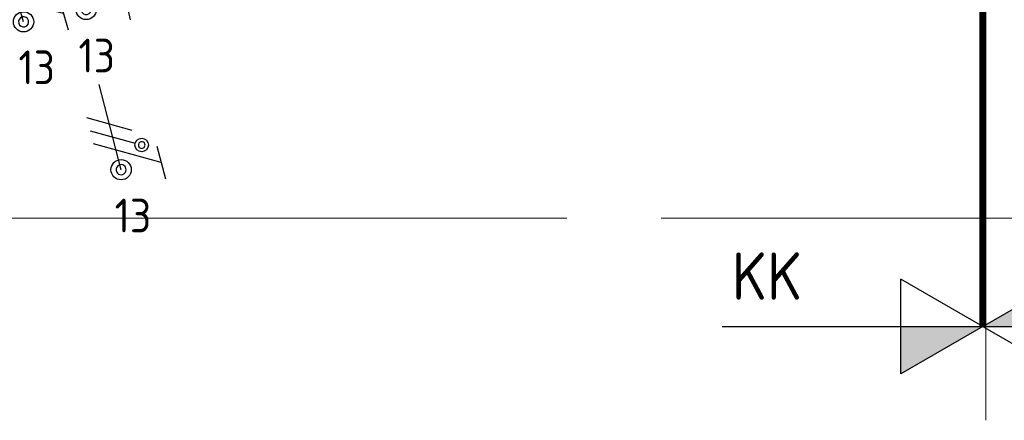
# Model space of a CAD drawing. Header units: millimetres. Extents: x -39149 to 267781, y -2340 to 58540.
# Tile 174 of 244: x 43264 to 50549, y -1495 to 1470. Entities that reach past the tile are written whole.
import ezdxf
from ezdxf.enums import TextEntityAlignment as Align

# ---------------------------------------------------------------- set-up
doc = ezdxf.new("R2010")
doc.units = ezdxf.units.MM
doc.header["$LTSCALE"] = 100
doc.header["$MEASUREMENT"] = 0
for name, pattern in [('B0605', [141, 70, -35, 1, -35]), ('B0703', [93.740001, 62.5, -31.240001]), ('CENTER', [20, 12.5, -2.5, 2.5, -2.5])]:
    doc.linetypes.add(name, pattern=pattern)
for name, color, linetype in [('45 Plafond', 7, 'Continuous'), ('73 Keuken', 7, 'Continuous'), ('A Stramien', 7, 'Continuous'), ('AL$1A---_ALGEMEEN--bestaand', 9, 'Continuous'), ('EL6122--_L', 4, 'Continuous'), ('EL6222--Zonwering', 7, 'Continuous'), ('INDELING--bestaand', 7, 'Continuous')]:
    doc.layers.add(name, color=color, linetype=linetype)
doc.styles.add('BURO-018', font='isocp.shx', dxfattribs={"height": 180})
doc.styles.add('BURO-025', font='isocp.shx', dxfattribs={"height": 250})
doc.styles.add('buro-035', font='isocp.shx', dxfattribs={"height": 350})
doc.styles.add('GENERATED_STYLE_3', font='swiss.ttf', dxfattribs={"width": 0.96})

# ---------------------------------------------------------------- blocks, each defined once
blk = doc.blocks.new('Slab_119_7', base_point=(34211.5, 612.1))
at = {"layer": '45 Plafond', "color": 8, "linetype": 'Continuous', "lineweight": 0}
blk.add_lwpolyline([(34211.5, 612.1, 0.066229), (50336.5, 5152.1), (50336.5, 11626.8), (48610, 11626.8), (48610, 11625), (43211.5, 11625), (43211.5, 5466.1), (41411.5, 5466.1), (41411.5, 10199.6), (34211.5, 10199.6)], format="xyb", close=True, dxfattribs=at)
blk = doc.blocks.new('Standard grid marker_10')
at = {"layer": 'A Stramien', "color": 8, "linetype": 'B0605', "lineweight": 0}
for p, q in [((4000, 0), (54000, 0)), ((54000, 0), (58000, 0))]:
    blk.add_line(p, q, dxfattribs=at)
at = {"layer": 'A Stramien', "color": 4, "lineweight": 0, "style": 'GENERATED_STYLE_3'}
blk.add_attdef('AC_MARKERTEXT_1', text='', height=100, dxfattribs=at).set_placement((-139.2, -80), align=Align.BOTTOM_LEFT)
blk = doc.blocks.new('Standard grid marker_18')
at = {"layer": 'A Stramien', "color": 8, "linetype": 'B0605', "lineweight": 0}
blk.add_line((46394.8, 0), (50394.8, 0), dxfattribs=at)
at = {"layer": 'A Stramien', "color": 4, "lineweight": 0, "style": 'GENERATED_STYLE_3'}
blk.add_attdef('AC_MARKERTEXT_1', text='', height=100, rotation=90, dxfattribs=at).set_placement((-20, -49.7), align=Align.BOTTOM_LEFT)
blk = doc.blocks.new('E00078')
at = {"layer": 'AL$1A---_ALGEMEEN--bestaand', "color": 0, "linetype": 'Continuous'}
for p, q in [((-3, 6.482), (-3, 8.982)), ((-3, 7.732), (1.5, 5.134)), ((0, 7.5), (0, 1)), ((1.5, 4.134), (-1.5, 5.866)), ((1.5, 3.134), (-1.5, 4.866))]:
    blk.add_line(p, q, dxfattribs=at)
for points in [[(-0.375, 7.5, 1), (0.375, 7.5, 1)], [(-2.183, 6.116, 1), (-1.683, 6.116, 1)]]:
    blk.add_lwpolyline(points, format="xyb", close=True, dxfattribs=at)
for centre, radius in [((0, 7.5), 0.75), ((-1.933, 6.116), 0.5)]:
    blk.add_circle(centre, radius, dxfattribs=at)
at = {"layer": 'AL$1A---_ALGEMEEN--bestaand', "color": 0, "linetype": 'Continuous', "style": 'BURO-018'}
for tag, p in [('CIRCUIT', (0, 11)), ('PANEL', (0, 11)), ('SUBCIRCUIT', (4.5, 11))]:
    blk.add_attdef(tag, text='', height=1.8, dxfattribs=at).set_placement(p, align=Align.MIDDLE)
at = {"layer": 'AL$1A---_ALGEMEEN--bestaand', "color": 0, "linetype": 'Continuous', "style": 'BURO-018', "flags": 1}
for tag, p in [('POWERCODE', (13, 11)), ('ARTICLECODE', (0, 0))]:
    blk.add_attdef(tag, text='', height=1.8, dxfattribs=at).set_placement(p, align=Align.MIDDLE)

msp = doc.modelspace()

# ---------------------------------------------------------------- linework, layer by layer
at = {"layer": '73 Keuken', "color": 8, "linetype": 'B0703', "lineweight": 0}
msp.add_arc((25211.3, 63523.1), 64420.4, 245.958382, 293.907461, dxfattribs=at)
at = {"layer": 'EL6122--_L'}
msp.add_arc((25186.5, 63538.5), 63640.1, 246.67311, 293.32689, dxfattribs=at)
at = {"layer": 'INDELING--bestaand'}
for p, q in [((50390, -801.2), (49783.8, -451.2)), ((49783.8, -1151.2), (49783.8, -451.2)), ((50390, -801.2), (50996.2, -451.2)), ((48462.1, -801.2), (50390, -801.2)), ((50390, -801.2), (49783.8, -1151.2)), ((50390, -801.2), (52307.7, -801.2)), ((50390, -801.2), (50996.2, -1151.2))]:
    msp.add_line(p, q, dxfattribs=at)
at = {"layer": 'INDELING--bestaand', "color": 3, "linetype": 'CENTER', "const_width": 50}
msp.add_lwpolyline([(43309.9, 11766.4), (50390, 11766.4), (50390, 5000.9), (50390, -801.2)], dxfattribs=at)
at = {"layer": 'INDELING--bestaand'}
for points in [[(50390, -801.2), (50996.2, -801.2), (50996.2, -451.2)], [(50390, -801.2), (49783.8, -801.2), (49783.8, -1151.2)]]:
    msp.add_solid(points, dxfattribs=at)

# ---------------------------------------------------------------- block references
at = {"layer": '45 Plafond', "color": 252, "linetype": 'Continuous', "lineweight": 0}
msp.add_blockref('Slab_119_7', (34211.5, 612.1), dxfattribs=at)
at = {"layer": 'A Stramien', "color": 1, "linetype": 'Continuous', "lineweight": 0, "zscale": 1000, "rotation": 270}
msp.add_blockref('Standard grid marker_18', (50411.5, 48900), dxfattribs=at)
at = {"layer": 'A Stramien', "color": 1, "linetype": 'Continuous', "lineweight": 0, "zscale": 1000}
msp.add_blockref('Standard grid marker_10', (-5988.5, 0), dxfattribs=at)
at = {"layer": 'EL6222--Zonwering', "linetype": 'Continuous'}
ref = msp.add_blockref('E00078', (43588.9, 2277.1), dxfattribs=dict(at, xscale=99.99999999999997, yscale=99.99999999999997, zscale=99.99999999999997, rotation=192.8909804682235))
ref.add_attrib('CIRCUIT', '13', dxfattribs={"layer": '0', "linetype": 'ByBlock', "height": 250, "style": 'BURO-025'}).set_placement((43834.3, 1204.8), align=Align.MIDDLE)
ref = msp.add_blockref('E00078', (43084.4, 2174.6), dxfattribs=dict(at, xscale=100, yscale=100, zscale=100, rotation=196.1518500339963))
ref.add_attrib('CIRCUIT', '13', dxfattribs={"layer": '0', "linetype": 'ByBlock', "height": 250, "style": 'BURO-025'}).set_placement((43390.4, 1118), align=Align.MIDDLE)
ref = msp.add_blockref('E00078', (43826.5, 1086), dxfattribs=dict(at, xscale=99.99999999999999, yscale=99.99999999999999, zscale=99.99999999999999, rotation=194.5214152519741))
ref.add_attrib('CIRCUIT', '13', dxfattribs={"layer": '0', "linetype": 'ByBlock', "height": 250, "style": 'BURO-025'}).set_placement((44102.3, 21.1), align=Align.MIDDLE)

# ---------------------------------------------------------------- texts
at = {"layer": 'INDELING--bestaand', "style": 'buro-035'}
msp.add_text('KK', height=350, dxfattribs=at).set_placement((48533.2, -602.7))

doc.saveas('drawing.dxf')
